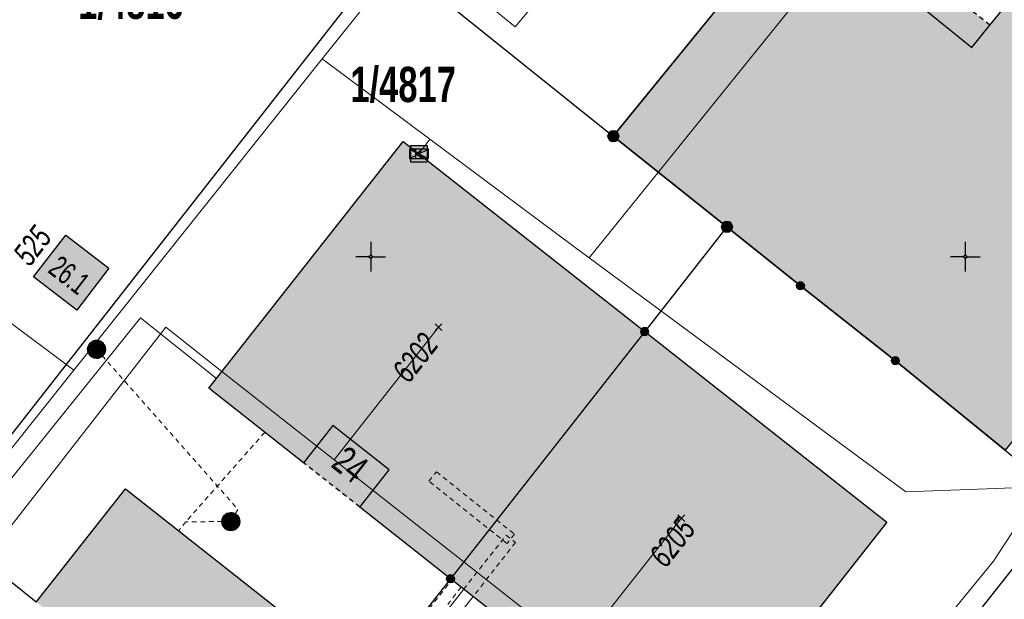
# Model space of a CAD drawing. Header units: metres. Extents: x 2695560 to 2696939, y 1260529 to 1262050.
# Tile 67 of 256: x 2695936 to 2695978, y 1260860 to 1260885. Entities that reach past the tile are written whole.
import ezdxf

# ---------------------------------------------------------------- set-up
doc = ezdxf.new("R2010")
doc.units = ezdxf.units.M
doc.linetypes.add('AUSGEZOGEN', pattern=[0])
doc.linetypes.add('VERDECKT2_S2', pattern=[0.36, 0.2, -0.16])
for name, color, linetype in [('XR$1$AV_Flächen (EO)', 7, 'AUSGEZOGEN'), ('XR$1$AV_Gebäudeflächen (BB)', 7, 'AUSGEZOGEN'), ('XR$1$AV_Gebäudeflächen (EO)', 7, 'AUSGEZOGEN'), ('XR$1$AV_Grenzpunkte', 7, 'AUSGEZOGEN'), ('XR$1$AV_Grundstück-Nr.', 7, 'AUSGEZOGEN'), ('XR$1$AV_Haus-Nr.', 7, 'AUSGEZOGEN'), ('XR$1$AV_Koordinatennetzpunkte', 7, 'AUSGEZOGEN'), ('XR$1$AV_Linien (BB)', 7, 'AUSGEZOGEN'), ('XR$1$AV_Linien (EO)', 7, 'AUSGEZOGEN'), ('XR$1$AV_Versicherung-Nr.', 7, 'AUSGEZOGEN'), ('XR$1$AW_LK_Schachtdeckel', 24, 'AUSGEZOGEN'), ('XR$1$Liegenschaftsgrenzen', 7, 'AUSGEZOGEN'), ('XR$1$PFAV', 255, 'AUSGEZOGEN'), ('XR$1$PFAW', 255, 'AUSGEZOGEN'), ('XR$1$PFWFM', 255, 'AUSGEZOGEN'), ('XR$1$TV_LK_KNOTEN', 92, 'AUSGEZOGEN')]:
    doc.layers.add(name, color=color, linetype=linetype)
for name, color, linetype, lineweight in [('XR$2$ABW-Linie-R-ungenau', 4, 'VERDECKT2_S2', 18), ('XR$2$ABW-Punkt', 6, 'AUSGEZOGEN', 18), ('XR$2$ELE-LinieFlaeche-genau', 1, 'AUSGEZOGEN', 18), ('XR$2$ELE-LinieFlaeche-ungenau', 1, 'VERDECKT2_S2', 18), ('XR$2$KOM-Linie-U-genau', 91, 'AUSGEZOGEN', 18), ('XR$2$KOM-Punkt-U', 91, 'AUSGEZOGEN', 18), ('XR$2$WAS-Linie-genau', 5, 'AUSGEZOGEN', 18)]:
    doc.layers.add(name, color=color, linetype=linetype, lineweight=lineweight)
doc.styles.add('ARIAL', font='arial.ttf')

# ---------------------------------------------------------------- blocks, each defined once
blk = doc.blocks.new('BAV15')
at = {"layer": 'XR$1$PFAV', "transparency": 33554687}
blk.add_hatch(color=7, dxfattribs=at).paths.add_polyline_path([(0.5, 0), (0.49, 0.101), (0.459, 0.197), (0.41, 0.286), (0.344, 0.362), (0.264, 0.424), (0.174, 0.469), (0.076, 0.494), (-0.025, 0.499), (-0.125, 0.484), (-0.22, 0.449), (-0.306, 0.395), (-0.379, 0.326), (-0.437, 0.243), (-0.477, 0.15), (-0.497, 0.051), (-0.497, -0.051), (-0.477, -0.15), (-0.437, -0.243), (-0.379, -0.326), (-0.306, -0.395), (-0.22, -0.449), (-0.125, -0.484), (-0.025, -0.499), (0.076, -0.494), (0.174, -0.469), (0.264, -0.424), (0.344, -0.362), (0.41, -0.286), (0.459, -0.197), (0.49, -0.101)])
at = {"color": 7, "transparency": 33554687}
for start, end in [(90, 270), (270, 90)]:
    blk.add_arc((0, 0), 0.5, start, end, dxfattribs=at)
at = {"layer": 'XR$1$PFAV', "transparency": 33554687}
blk.add_circle((0, 0), 0.5, dxfattribs=at)
blk = doc.blocks.new('BAV2041')
at = {"color": 7, "transparency": 33554687}
for p, q in [((0, 0.5), (0, 0.05)), ((-0.05, 0), (-0.5, 0)), ((0.05, 0), (0.5, 0)), ((0, -0.05), (0, -0.5))]:
    blk.add_line(p, q, dxfattribs=at)
blk.add_circle((0, 0), 0.05, dxfattribs=at)
for start, end in [(90, 270), (270, 90)]:
    blk.add_arc((0, 0), 0.05, start, end, dxfattribs=at)
blk = doc.blocks.new('BAW2082')
at = {"layer": 'XR$1$PFAW', "transparency": 33554687}
blk.add_hatch(color=7, dxfattribs=at).paths.add_polyline_path([(0.509, -0.003), (0.499, 0.098), (0.469, 0.194), (0.42, 0.283), (0.354, 0.359), (0.274, 0.421), (0.183, 0.466), (0.085, 0.491), (-0.016, 0.496), (-0.116, 0.481), (-0.211, 0.446), (-0.297, 0.392), (-0.37, 0.323), (-0.428, 0.24), (-0.468, 0.147), (-0.488, 0.047), (-0.488, -0.054), (-0.468, -0.153), (-0.428, -0.246), (-0.37, -0.329), (-0.297, -0.398), (-0.211, -0.452), (-0.116, -0.487), (-0.016, -0.502), (0.085, -0.497), (0.183, -0.472), (0.274, -0.427), (0.354, -0.366), (0.42, -0.289), (0.469, -0.2), (0.499, -0.104)])
at = {"transparency": 33554687}
for start, end in [(91.1948, 268.8052), (268.8052, 91.1948)]:
    blk.add_arc((0.01, 0), 0.5, start, end, dxfattribs=at)
at = {"layer": 'XR$1$PFAW', "transparency": 33554687}
blk.add_circle((0.009, -0.003), 0.5, dxfattribs=at)
blk = doc.blocks.new('BTV1')
at = {"layer": 'XR$1$PFWFM', "transparency": 33554687}
blk.add_hatch(color=7, dxfattribs=at).paths.add_polyline_path([(-0.5, 0.5), (-0.5, -0.5), (0.5, -0.5), (0.5, 0.5)])
at = {"color": 92, "transparency": 33554687}
for p, q in [((-0.219, 0.321), (-0.219, -0.298)), ((-0.208, -0.05), (0.23, 0.31)), ((-0.159, 0.001), (0.192, -0.283))]:
    blk.add_line(p, q, dxfattribs=at)
blk.add_polyline3d([(-0.5, 0.5, 0.993), (0.5, 0.5, 0.993), (0.5, -0.5, 0.993), (-0.5, -0.5, 0.993)], close=True, dxfattribs=at)
blk = doc.blocks.new('KOM-BAUWERK-U')
at = {"layer": 'XR$2$KOM-Punkt-U', "linetype": 'AUSGEZOGEN', "lineweight": 25, "transparency": 33554687}
blk.add_polyline3d([(-400, -200, 2500), (400, -200, 2500), (400, 200, 2500), (-400, 200, 2500)], close=True, dxfattribs=at)
for points in [[(-400, 200, 2500), (0, 0, 2500), (400, -200, 2500)], [(-400, -200, 2500), (0, 0, 2500), (400, 200, 2500)]]:
    blk.add_polyline3d(points, dxfattribs=at)
blk = doc.blocks.new('KOM-UNBEKANNT-U')
at = {"layer": 'XR$2$KOM-Punkt-U', "linetype": 'AUSGEZOGEN', "lineweight": 20, "transparency": 33554687}
for p, q in [((0, 0, 2500), (-141, 141, 2500)), ((-141, -141, 2500), (0, 0, 2500)), ((0, 0, 2500), (141, 141, 2500)), ((141, -141, 2500), (0, 0, 2500))]:
    blk.add_line(p, q, dxfattribs=at)
blk = doc.blocks.new('ABW-KONTROLLSCHACHT')
at = {"layer": 'XR$2$ABW-Punkt', "linetype": 'AUSGEZOGEN', "lineweight": 25, "transparency": 33554687}
for points in [[(-343, 68, 2500), (0, 0, 2500), (-350, 0, 2500)], [(-343, 68), (0, 0), (-350, 0)], [(-343, 68, 2500), (-343, 68), (-350, 0), (-350, 0, 2500)], [(-350, 0, 2500), (0, 0, 2500), (-343, -68, 2500)], [(-350, 0), (0, 0), (-343, -68)], [(-323, 134, 2500), (0, 0, 2500), (-343, 68, 2500)], [(-323, 134), (0, 0), (-343, 68)], [(-323, 134, 2500), (-323, 134), (-343, 68), (-343, 68, 2500)], [(-343, -68, 2500), (0, 0, 2500), (-323, -134, 2500)], [(-343, -68), (0, 0), (-323, -134)], [(-291, 194, 2500), (0, 0, 2500), (-323, 134, 2500)], [(-291, 194), (0, 0), (-323, 134)], [(-291, 194, 2500), (-291, 194), (-323, 134), (-323, 134, 2500)], [(-323, -134, 2500), (0, 0, 2500), (-291, -194, 2500)], [(-323, -134), (0, 0), (-291, -194)], [(-247, 247, 2500), (0, 0, 2500), (-291, 194, 2500)], [(-247, 247), (0, 0), (-291, 194)], [(-247, 247, 2500), (-247, 247), (-291, 194), (-291, 194, 2500)], [(-291, -194, 2500), (0, 0, 2500), (-247, -247, 2500)], [(-291, -194), (0, 0), (-247, -247)], [(-194, 291, 2500), (0, 0, 2500), (-247, 247, 2500)], [(-194, 291), (0, 0), (-247, 247)], [(-194, 291, 2500), (-194, 291), (-247, 247), (-247, 247, 2500)], [(-247, -247, 2500), (0, 0, 2500), (-194, -291, 2500)], [(-247, -247), (0, 0), (-194, -291)], [(-134, 323, 2500), (0, 0, 2500), (-194, 291, 2500)], [(-134, 323), (0, 0), (-194, 291)], [(-134, 323, 2500), (-134, 323), (-194, 291), (-194, 291, 2500)], [(-194, -291, 2500), (0, 0, 2500), (-134, -323, 2500)], [(-194, -291), (0, 0), (-134, -323)], [(-68, 343, 2500), (0, 0, 2500), (-134, 323, 2500)], [(-68, 343), (0, 0), (-134, 323)], [(-68, 343, 2500), (-68, 343), (-134, 323), (-134, 323, 2500)], [(-134, -323, 2500), (0, 0, 2500), (-68, -343, 2500)], [(-134, -323), (0, 0), (-68, -343)], [(0, 350, 2500), (0, 0, 2500), (-68, 343, 2500)], [(0, 350), (0, 0), (-68, 343)], [(0, 350, 2500), (0, 350), (-68, 343), (-68, 343, 2500)], [(-68, -343, 2500), (0, 0, 2500), (0, -350, 2500)], [(-68, -343), (0, 0), (0, -350)], [(68, 343, 2500), (0, 0, 2500), (0, 350, 2500)], [(68, 343), (0, 0), (0, 350)], [(68, 343, 2500), (68, 343), (0, 350), (0, 350, 2500)], [(134, 323, 2500), (0, 0, 2500), (68, 343, 2500)], [(134, 323), (0, 0), (68, 343)], [(194, 291, 2500), (0, 0, 2500), (134, 323, 2500)], [(194, 291), (0, 0), (134, 323)], [(247, 247, 2500), (0, 0, 2500), (194, 291, 2500)], [(247, 247), (0, 0), (194, 291)], [(291, 194, 2500), (0, 0, 2500), (247, 247, 2500)], [(291, 194), (0, 0), (247, 247)], [(323, 134, 2500), (0, 0, 2500), (291, 194, 2500)], [(323, 134), (0, 0), (291, 194)], [(343, 68, 2500), (0, 0, 2500), (323, 134, 2500)], [(343, 68), (0, 0), (323, 134)], [(350, 0, 2500), (0, 0, 2500), (343, 68, 2500)], [(350, 0), (0, 0), (343, 68)], [(0, -350, 2500), (0, 0, 2500), (68, -343, 2500)], [(68, -343, 2500), (0, 0, 2500), (134, -323, 2500)], [(134, -323, 2500), (0, 0, 2500), (194, -291, 2500)], [(194, -291, 2500), (0, 0, 2500), (247, -247, 2500)], [(247, -247, 2500), (0, 0, 2500), (291, -194, 2500)], [(291, -194, 2500), (0, 0, 2500), (323, -134, 2500)], [(323, -134, 2500), (0, 0, 2500), (343, -68, 2500)], [(343, -68, 2500), (0, 0, 2500), (350, 0, 2500)], [(0, -350), (0, 0), (68, -343)], [(68, -343), (0, 0), (134, -323)], [(134, -323), (0, 0), (194, -291)], [(194, -291), (0, 0), (247, -247)], [(247, -247), (0, 0), (291, -194)], [(291, -194), (0, 0), (323, -134)], [(323, -134), (0, 0), (343, -68)], [(343, -68), (0, 0), (350, 0)], [(134, 323, 2500), (134, 323), (68, 343), (68, 343, 2500)], [(194, 291, 2500), (194, 291), (134, 323), (134, 323, 2500)], [(247, 247, 2500), (247, 247), (194, 291), (194, 291, 2500)], [(291, 194, 2500), (291, 194), (247, 247), (247, 247, 2500)], [(323, 134, 2500), (323, 134), (291, 194), (291, 194, 2500)], [(343, 68, 2500), (343, 68), (323, 134), (323, 134, 2500)], [(350, 0, 2500), (350, 0), (343, 68), (343, 68, 2500)], [(-350, 0, 2500), (-350, 0), (-343, -68), (-343, -68, 2500)], [(-343, -68, 2500), (-343, -68), (-323, -134), (-323, -134, 2500)], [(-323, -134, 2500), (-323, -134), (-291, -194), (-291, -194, 2500)], [(-291, -194, 2500), (-291, -194), (-247, -247), (-247, -247, 2500)], [(-247, -247, 2500), (-247, -247), (-194, -291), (-194, -291, 2500)], [(-194, -291, 2500), (-194, -291), (-134, -323), (-134, -323, 2500)], [(-134, -323, 2500), (-134, -323), (-68, -343), (-68, -343, 2500)], [(-68, -343, 2500), (-68, -343), (0, -350), (0, -350, 2500)], [(0, -350, 2500), (0, -350), (68, -343), (68, -343, 2500)], [(68, -343, 2500), (68, -343), (134, -323), (134, -323, 2500)], [(134, -323, 2500), (134, -323), (194, -291), (194, -291, 2500)], [(194, -291, 2500), (194, -291), (247, -247), (247, -247, 2500)], [(247, -247, 2500), (247, -247), (291, -194), (291, -194, 2500)], [(291, -194, 2500), (291, -194), (323, -134), (323, -134, 2500)], [(323, -134, 2500), (323, -134), (343, -68), (343, -68, 2500)], [(343, -68, 2500), (343, -68), (350, 0), (350, 0, 2500)]]:
    blk.add_3dface(points, dxfattribs=at)
blk = doc.blocks.new('ABW-DECKEL')
at = {"layer": 'XR$2$ABW-Punkt', "linetype": 'AUSGEZOGEN', "lineweight": 25, "transparency": 33554687}
for points in [[(-343, 68, 2500), (0, 0, 2500), (-350, 0, 2500)], [(-343, 68), (0, 0), (-350, 0)], [(-343, 68, 2500), (-343, 68), (-350, 0), (-350, 0, 2500)], [(-350, 0, 2500), (0, 0, 2500), (-343, -68, 2500)], [(-350, 0), (0, 0), (-343, -68)], [(-323, 134, 2500), (0, 0, 2500), (-343, 68, 2500)], [(-323, 134), (0, 0), (-343, 68)], [(-323, 134, 2500), (-323, 134), (-343, 68), (-343, 68, 2500)], [(-343, -68, 2500), (0, 0, 2500), (-323, -134, 2500)], [(-343, -68), (0, 0), (-323, -134)], [(-291, 194, 2500), (0, 0, 2500), (-323, 134, 2500)], [(-291, 194), (0, 0), (-323, 134)], [(-291, 194, 2500), (-291, 194), (-323, 134), (-323, 134, 2500)], [(-323, -134, 2500), (0, 0, 2500), (-291, -194, 2500)], [(-323, -134), (0, 0), (-291, -194)], [(-247, 247, 2500), (0, 0, 2500), (-291, 194, 2500)], [(-247, 247), (0, 0), (-291, 194)], [(-247, 247, 2500), (-247, 247), (-291, 194), (-291, 194, 2500)], [(-291, -194, 2500), (0, 0, 2500), (-247, -247, 2500)], [(-291, -194), (0, 0), (-247, -247)], [(-194, 291, 2500), (0, 0, 2500), (-247, 247, 2500)], [(-194, 291), (0, 0), (-247, 247)], [(-194, 291, 2500), (-194, 291), (-247, 247), (-247, 247, 2500)], [(-247, -247, 2500), (0, 0, 2500), (-194, -291, 2500)], [(-247, -247), (0, 0), (-194, -291)], [(-134, 323, 2500), (0, 0, 2500), (-194, 291, 2500)], [(-134, 323), (0, 0), (-194, 291)], [(-134, 323, 2500), (-134, 323), (-194, 291), (-194, 291, 2500)], [(-194, -291, 2500), (0, 0, 2500), (-134, -323, 2500)], [(-194, -291), (0, 0), (-134, -323)], [(-68, 343, 2500), (0, 0, 2500), (-134, 323, 2500)], [(-68, 343), (0, 0), (-134, 323)], [(-68, 343, 2500), (-68, 343), (-134, 323), (-134, 323, 2500)], [(-134, -323, 2500), (0, 0, 2500), (-68, -343, 2500)], [(-134, -323), (0, 0), (-68, -343)], [(0, 350, 2500), (0, 0, 2500), (-68, 343, 2500)], [(0, 350), (0, 0), (-68, 343)], [(0, 350, 2500), (0, 350), (-68, 343), (-68, 343, 2500)], [(-68, -343, 2500), (0, 0, 2500), (0, -350, 2500)], [(-68, -343), (0, 0), (0, -350)], [(68, 343, 2500), (0, 0, 2500), (0, 350, 2500)], [(68, 343), (0, 0), (0, 350)], [(68, 343, 2500), (68, 343), (0, 350), (0, 350, 2500)], [(134, 323, 2500), (0, 0, 2500), (68, 343, 2500)], [(134, 323), (0, 0), (68, 343)], [(194, 291, 2500), (0, 0, 2500), (134, 323, 2500)], [(194, 291), (0, 0), (134, 323)], [(247, 247, 2500), (0, 0, 2500), (194, 291, 2500)], [(247, 247), (0, 0), (194, 291)], [(291, 194, 2500), (0, 0, 2500), (247, 247, 2500)], [(291, 194), (0, 0), (247, 247)], [(323, 134, 2500), (0, 0, 2500), (291, 194, 2500)], [(323, 134), (0, 0), (291, 194)], [(343, 68, 2500), (0, 0, 2500), (323, 134, 2500)], [(343, 68), (0, 0), (323, 134)], [(350, 0, 2500), (0, 0, 2500), (343, 68, 2500)], [(350, 0), (0, 0), (343, 68)], [(0, -350, 2500), (0, 0, 2500), (68, -343, 2500)], [(68, -343, 2500), (0, 0, 2500), (134, -323, 2500)], [(134, -323, 2500), (0, 0, 2500), (194, -291, 2500)], [(194, -291, 2500), (0, 0, 2500), (247, -247, 2500)], [(247, -247, 2500), (0, 0, 2500), (291, -194, 2500)], [(291, -194, 2500), (0, 0, 2500), (323, -134, 2500)], [(323, -134, 2500), (0, 0, 2500), (343, -68, 2500)], [(343, -68, 2500), (0, 0, 2500), (350, 0, 2500)], [(0, -350), (0, 0), (68, -343)], [(68, -343), (0, 0), (134, -323)], [(134, -323), (0, 0), (194, -291)], [(194, -291), (0, 0), (247, -247)], [(247, -247), (0, 0), (291, -194)], [(291, -194), (0, 0), (323, -134)], [(323, -134), (0, 0), (343, -68)], [(343, -68), (0, 0), (350, 0)], [(134, 323, 2500), (134, 323), (68, 343), (68, 343, 2500)], [(194, 291, 2500), (194, 291), (134, 323), (134, 323, 2500)], [(247, 247, 2500), (247, 247), (194, 291), (194, 291, 2500)], [(291, 194, 2500), (291, 194), (247, 247), (247, 247, 2500)], [(323, 134, 2500), (323, 134), (291, 194), (291, 194, 2500)], [(343, 68, 2500), (343, 68), (323, 134), (323, 134, 2500)], [(350, 0, 2500), (350, 0), (343, 68), (343, 68, 2500)], [(-350, 0, 2500), (-350, 0), (-343, -68), (-343, -68, 2500)], [(-343, -68, 2500), (-343, -68), (-323, -134), (-323, -134, 2500)], [(-323, -134, 2500), (-323, -134), (-291, -194), (-291, -194, 2500)], [(-291, -194, 2500), (-291, -194), (-247, -247), (-247, -247, 2500)], [(-247, -247, 2500), (-247, -247), (-194, -291), (-194, -291, 2500)], [(-194, -291, 2500), (-194, -291), (-134, -323), (-134, -323, 2500)], [(-134, -323, 2500), (-134, -323), (-68, -343), (-68, -343, 2500)], [(-68, -343, 2500), (-68, -343), (0, -350), (0, -350, 2500)], [(0, -350, 2500), (0, -350), (68, -343), (68, -343, 2500)], [(68, -343, 2500), (68, -343), (134, -323), (134, -323, 2500)], [(134, -323, 2500), (134, -323), (194, -291), (194, -291, 2500)], [(194, -291, 2500), (194, -291), (247, -247), (247, -247, 2500)], [(247, -247, 2500), (247, -247), (291, -194), (291, -194, 2500)], [(291, -194, 2500), (291, -194), (323, -134), (323, -134, 2500)], [(323, -134, 2500), (323, -134), (343, -68), (343, -68, 2500)], [(343, -68, 2500), (343, -68), (350, 0), (350, 0, 2500)]]:
    blk.add_3dface(points, dxfattribs=at)

msp = doc.modelspace()

# ---------------------------------------------------------------- hatches: boundary and pattern name
at = {"layer": 'XR$1$AV_Gebäudeflächen (BB)', "true_color": 0xd2d2d2, "transparency": 33554687}
for points in [[(2695989.485, 1260881.295), (2695980.343, 1260888.665), (2695980.122, 1260888.393), (2695977.005, 1260884.548), (2695976.249, 1260883.615), (2695969.468, 1260889.113), (2695968.994, 1260889.497), (2695961.17, 1260879.88), (2695965.95, 1260876.07), (2695969.04, 1260873.59), (2695973.03, 1260870.44), (2695977.643, 1260866.681), (2695983.352, 1260873.729), (2695983.497, 1260873.908), (2695985.398, 1260876.254)], [(2695954.323, 1260861.27), (2695962.49, 1260871.666), (2695952.333, 1260879.663), (2695944.159, 1260869.282), (2695948.138, 1260866.149), (2695950.511, 1260864.281)], [(2695936.782, 1260873.966), (2695938.608, 1260872.563), (2695939.962, 1260874.326), (2695938.141, 1260875.725)], [(2695962.49, 1260871.666), (2695954.323, 1260861.27), (2695958.124, 1260858.286), (2695960.67, 1260856.282), (2695964.488, 1260853.275), (2695968.157, 1260857.935), (2695968.677, 1260857.526), (2695969.203, 1260858.194), (2695968.694, 1260858.595), (2695972.673, 1260863.648)], [(2695947.298, 1260852.328), (2695950.931, 1260856.952), (2695940.659, 1260865.049), (2695936.906, 1260860.288), (2695937.456, 1260859.855), (2695937.557, 1260859.983)]]:
    msp.add_hatch(color=254, dxfattribs=at).paths.add_polyline_path(points)
at = {"layer": 'XR$1$AV_Gebäudeflächen (EO)', "true_color": 0xebebeb, "transparency": 33554687}
msp.add_hatch(color=7, dxfattribs=at).paths.add_polyline_path([(2695969.468, 1260889.113), (2695976.249, 1260883.615), (2695977.005, 1260884.548), (2695970.223, 1260890.045)])

# ---------------------------------------------------------------- linework, layer by layer
at = {"layer": 'XR$1$AV_Flächen (EO)', "color": 7, "linetype": 'VERDECKT2_S2', "transparency": 33554687}
msp.add_lwpolyline([(2695977.005, 1260884.548), (2695970.223, 1260890.045), (2695969.468, 1260889.113)], dxfattribs=at)
at = {"layer": 'XR$1$AV_Flächen (EO)', "color": 7, "linetype": 'AUSGEZOGEN', "transparency": 33554687}
msp.add_lwpolyline([(2695969.468, 1260889.113), (2695976.249, 1260883.615), (2695977.005, 1260884.548)], dxfattribs=at)
at = {"layer": 'XR$1$AV_Linien (BB)', "color": 7, "linetype": 'AUSGEZOGEN', "transparency": 33554687}
for p, q in [((2695962.49, 1260871.666), (2695954.323, 1260861.27)), ((2695954.323, 1260861.27), (2695950.511, 1260864.281)), ((2695958.124, 1260858.286), (2695954.323, 1260861.27))]:
    msp.add_line(p, q, dxfattribs=at)
at = {"layer": 'XR$1$AV_Linien (BB)', "color": 7, "linetype": 'VERDECKT2_S2', "transparency": 33554687}
msp.add_line((2695950.511, 1260864.281), (2695948.138, 1260866.149), dxfattribs=at)
at = {"layer": 'XR$1$AV_Linien (BB)', "color": 7, "linetype": 'AUSGEZOGEN', "transparency": 33554687}
for points in [[(2695983.352, 1260873.729), (2695977.643, 1260866.681), (2695973.03, 1260870.44), (2695969.04, 1260873.59), (2695965.95, 1260876.07), (2695961.17, 1260879.88), (2695968.994, 1260889.497), (2695969.468, 1260889.113), (2695976.249, 1260883.615), (2695977.005, 1260884.548), (2695980.122, 1260888.393), (2695980.343, 1260888.665), (2695989.485, 1260881.295)], [(2695948.138, 1260866.149), (2695944.159, 1260869.282), (2695952.333, 1260879.663), (2695962.49, 1260871.666)], [(2695962.49, 1260871.666), (2695972.673, 1260863.648), (2695968.694, 1260858.595), (2695969.203, 1260858.194), (2695968.677, 1260857.526), (2695968.157, 1260857.935), (2695964.488, 1260853.275), (2695960.67, 1260856.282)], [(2695936.906, 1260860.288), (2695940.659, 1260865.049), (2695950.931, 1260856.952)], [(2695936.906, 1260860.288), (2695933.717, 1260862.833), (2695930.042, 1260858.179)]]:
    msp.add_lwpolyline(points, dxfattribs=at)
msp.add_lwpolyline([(2695936.782, 1260873.966), (2695938.141, 1260875.725), (2695939.962, 1260874.326), (2695938.608, 1260872.563), (2695936.782, 1260873.966)], close=True, dxfattribs=at)
at = {"layer": 'XR$1$AV_Linien (EO)', "color": 7, "linetype": 'AUSGEZOGEN', "transparency": 33554687}
msp.add_lwpolyline([(2695950.511, 1260864.281), (2695951.748, 1260865.852), (2695949.375, 1260867.72), (2695948.138, 1260866.149)], dxfattribs=at)
at = {"layer": 'XR$1$Liegenschaftsgrenzen', "color": 7, "linetype": 'AUSGEZOGEN', "transparency": 33554687}
for p, q in [((2695984.13, 1260908.1), (2695961.17, 1260879.88)), ((2695951.65, 1260887.51), (2695929.2, 1260858.84)), ((2695951.65, 1260887.51), (2695961.17, 1260879.88)), ((2695961.17, 1260879.88), (2695965.95, 1260876.07)), ((2695980.22, 1260864.58), (2695957.93, 1260836.26))]:
    msp.add_line(p, q, dxfattribs=at)
for points in [[(2695965.95, 1260876.07), (2695962.49, 1260871.666), (2695954.323, 1260861.27), (2695950.931, 1260856.952), (2695947.298, 1260852.328), (2695943.56, 1260847.57)], [(2695965.95, 1260876.07), (2695969.04, 1260873.59), (2695973.03, 1260870.44), (2695980.22, 1260864.58)]]:
    msp.add_lwpolyline(points, dxfattribs=at)
at = {"layer": 'XR$2$ABW-Linie-R-ungenau', "linetype": 'VERDECKT2_S2', "transparency": 33554687}
msp.add_line((2695945.086, 1260863.676), (2695943.196, 1260863.664), dxfattribs=at)
for points in [[(2695939.431, 1260870.923), (2695945.384, 1260864.188), (2695945.086, 1260863.676)], [(2695946.51, 1260867.426), (2695943.196, 1260863.664), (2695942.872, 1260863.27)]]:
    msp.add_lwpolyline(points, dxfattribs=at)
at = {"layer": 'XR$2$ELE-LinieFlaeche-genau', "linetype": 'AUSGEZOGEN', "transparency": 33554687}
msp.add_lwpolyline([(2695951.654, 1260856.724), (2695954.877, 1260860.83), (2695955.271, 1260860.522), (2695952.048, 1260856.418)], dxfattribs=at)
at = {"layer": 'XR$2$ELE-LinieFlaeche-ungenau', "linetype": 'VERDECKT2_S2', "transparency": 33554687}
for points in [[(2695956.701, 1260862.75), (2695953.416, 1260865.372), (2695953.728, 1260865.762), (2695957.013, 1260863.14), (2695956.701, 1260862.75)], [(2695954.877, 1260860.83), (2695956.66, 1260863.099), (2695957.054, 1260862.791), (2695955.271, 1260860.522), (2695954.877, 1260860.83)], [(2695950.992, 1260856.898), (2695954.378, 1260861.221), (2695954.772, 1260860.913), (2695951.386, 1260856.59), (2695950.992, 1260856.898)]]:
    msp.add_lwpolyline(points, close=True, dxfattribs=at)
at = {"layer": 'XR$2$KOM-Linie-U-genau', "linetype": 'AUSGEZOGEN', "transparency": 33554687}
for p, q in [((2695948.933, 1260883.131), (2695938.49, 1260870.037)), ((2695953.452, 1260879.761), (2695948.933, 1260883.131)), ((2695953.452, 1260879.761), (2695952.992, 1260879.138)), ((2695934.169, 1260873.269), (2695938.49, 1260870.037)), ((2695930.543, 1260856.699), (2695942.353, 1260871.845)), ((2695942.353, 1260871.845), (2695944.71, 1260869.989)), ((2695944.71, 1260869.989), (2695947.067, 1260868.133)), ((2695947.067, 1260868.133), (2695949.424, 1260866.277))]:
    msp.add_line(p, q, dxfattribs=at)
for points in [[(2695979.097, 1260894.994), (2695977.528, 1260896.276), (2695960.158, 1260874.767)], [(2695941.572, 1260894.82), (2695951.783, 1260886.706), (2695948.933, 1260883.131)], [(2695969.93, 1260892.239), (2695967.795, 1260894.199), (2695962.562, 1260888.52), (2695960.211, 1260888.28), (2695957.044, 1260884.475), (2695954.726, 1260886.377), (2695953.806, 1260885.256), (2695951.363, 1260887.627)], [(2695960.158, 1260874.767), (2695959.512, 1260875.244), (2695953.452, 1260879.761)], [(2696000.874, 1260852.157), (2695981.531, 1260867.058), (2695979.136, 1260865.139), (2695973.475, 1260864.927), (2695960.158, 1260874.767)], [(2695985.364, 1260874.547), (2695977.159, 1260862.004), (2695964.226, 1260846.201)], [(2695949.424, 1260866.277), (2695953.198, 1260871.07), (2695953.816, 1260871.855)], [(2695938.49, 1260870.037), (2695923.89, 1260851.73), (2695918.707, 1260855.735), (2695911.038, 1260846.031)], [(2695949.424, 1260866.277), (2695959.637, 1260858.235), (2695964.03, 1260863.812)]]:
    msp.add_lwpolyline(points, dxfattribs=at)
at = {"layer": 'XR$2$WAS-Linie-genau', "linetype": 'AUSGEZOGEN', "transparency": 33554687}
msp.add_lwpolyline([(2695930.447, 1260858.784), (2695941.285, 1260872.24), (2695944.48, 1260869.697)], dxfattribs=at)

# ---------------------------------------------------------------- block references
at = {"layer": 'XR$1$AV_Grenzpunkte', "color": 7, "linetype": 'AUSGEZOGEN', "lineweight": -3, "transparency": 33554687}
for p, xscale, yscale in [((2695961.17, 1260879.88), 0.4549999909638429, 0.4549999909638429), ((2695965.95, 1260876.07), 0.4549999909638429, 0.4549999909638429), ((2695969.04, 1260873.59), 0.3249999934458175, 0.3249999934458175), ((2695962.49, 1260871.666), 0.3249999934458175, 0.3249999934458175), ((2695973.03, 1260870.44), 0.3249999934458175, 0.3249999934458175), ((2695954.323, 1260861.27), 0.3249999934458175, 0.3249999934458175)]:
    msp.add_blockref('BAV15', p, dxfattribs=dict(at, xscale=xscale, yscale=yscale))
at = {"layer": 'XR$1$AV_Koordinatennetzpunkte', "color": 7, "linetype": 'AUSGEZOGEN', "lineweight": -3, "transparency": 33554687, "xscale": 1.25, "yscale": 1.25}
for p in [(2695950.97, 1260874.81), (2695975.97, 1260874.81)]:
    msp.add_blockref('BAV2041', p, dxfattribs=at)
at = {"layer": 'XR$1$AW_LK_Schachtdeckel', "color": 24, "linetype": 'AUSGEZOGEN', "lineweight": -3, "transparency": 33554687}
for p, xscale, yscale, rotation in [((2695939.436, 1260870.923), 0.7499999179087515, 0.7499999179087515, 312.429199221), ((2695945.092, 1260863.676), 0.7499999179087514, 0.7499999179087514, 239.7469482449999)]:
    msp.add_blockref('BAW2082', p, dxfattribs=dict(at, xscale=xscale, yscale=yscale, rotation=rotation))
at = {"layer": 'XR$1$TV_LK_KNOTEN', "color": 92, "linetype": 'AUSGEZOGEN', "lineweight": -3, "transparency": 33554687, "xscale": 0.7000000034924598, "yscale": 0.7000000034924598}
msp.add_blockref('BTV1', (2695952.998, 1260879.139), dxfattribs=at)
at = {"layer": 'XR$2$ABW-Punkt', "color": 6, "linetype": 'AUSGEZOGEN', "lineweight": 18, "transparency": 33554687, "xscale": 0.001, "yscale": 0.001, "zscale": 0.001, "rotation": 360}
for name, p in [('ABW-KONTROLLSCHACHT', (2695939.431, 1260870.923)), ('ABW-DECKEL', (2695939.431, 1260870.923)), ('ABW-KONTROLLSCHACHT', (2695945.086, 1260863.676)), ('ABW-DECKEL', (2695945.086, 1260863.676))]:
    msp.add_blockref(name, p, dxfattribs=at)
at = {"layer": 'XR$2$KOM-Punkt-U', "color": 91, "linetype": 'AUSGEZOGEN', "lineweight": 18, "transparency": 33554687, "xscale": 0.001, "yscale": 0.001, "zscale": 0.001, "rotation": 360}
msp.add_blockref('KOM-BAUWERK-U', (2695952.992, 1260879.138), dxfattribs=at)
at = {"layer": 'XR$2$KOM-Punkt-U', "color": 91, "linetype": 'AUSGEZOGEN', "lineweight": 18, "transparency": 33554687, "xscale": 0.001, "yscale": 0.001, "zscale": 0.001}
for p in [(2695953.816, 1260871.855), (2695964.03, 1260863.812)]:
    msp.add_blockref('KOM-UNBEKANNT-U', p, dxfattribs=at)

# ---------------------------------------------------------------- texts
at = {"layer": 'XR$1$AV_Grundstück-Nr.', "color": 7, "transparency": 33554687, "char_height": 1.48491, "width": 4.97324, "attachment_point": 5, "style": 'ARIAL'}
for s, insert in [('\\A1;{\\fArial|i0|b1;\\H1.484908;\\W0.700000;\\C7;1/4816}\\P', (2695940.885, 1260885.534)), ('\\A1;{\\fArial|i0|b1;\\H1.484908;\\W0.700000;\\C7;1/4817}\\P', (2695952.332, 1260882.035))]:
    msp.add_mtext(s, dxfattribs=dict(at, insert=insert))
at = {"layer": 'XR$1$AV_Haus-Nr.', "color": 7, "transparency": 33554687, "attachment_point": 8, "style": 'ARIAL'}
for s, insert, char_height, width, rotation in [('\\W0.66;26.1', (2695938, 1260873.661), 0.92968, 2.03566, 322.4628), ('\\W0.70;24', (2695949.748, 1260865.619), 1.1621, 1.68109, 321.7824)]:
    msp.add_mtext(s, dxfattribs=dict(at, insert=insert, char_height=char_height, width=width, rotation=rotation))
at = {"layer": 'XR$1$AV_Versicherung-Nr.', "color": 7, "transparency": 33554687, "char_height": 0.96842, "attachment_point": 5, "style": 'ARIAL'}
for s, insert, width, rotation in [('\\A1;{\\fArial|i1|b0;\\H0.968418;\\W0.700000;\\C7;525}\\P', (2695936.739, 1260875.274), 1.93301, 52.4628), ('\\A1;{\\fArial|i1|b0;\\H0.968418;\\W0.700000;\\C7;6202}\\P', (2695952.842, 1260870.567), 2.46457, 51.8472), ('\\A1;{\\fArial|i1|b0;\\H0.968418;\\W0.700000;\\C7;6205}\\P', (2695963.648, 1260862.798), 2.46457, 51.7833)]:
    msp.add_mtext(s, dxfattribs=dict(at, insert=insert, width=width, rotation=rotation))

doc.saveas('drawing.dxf')
